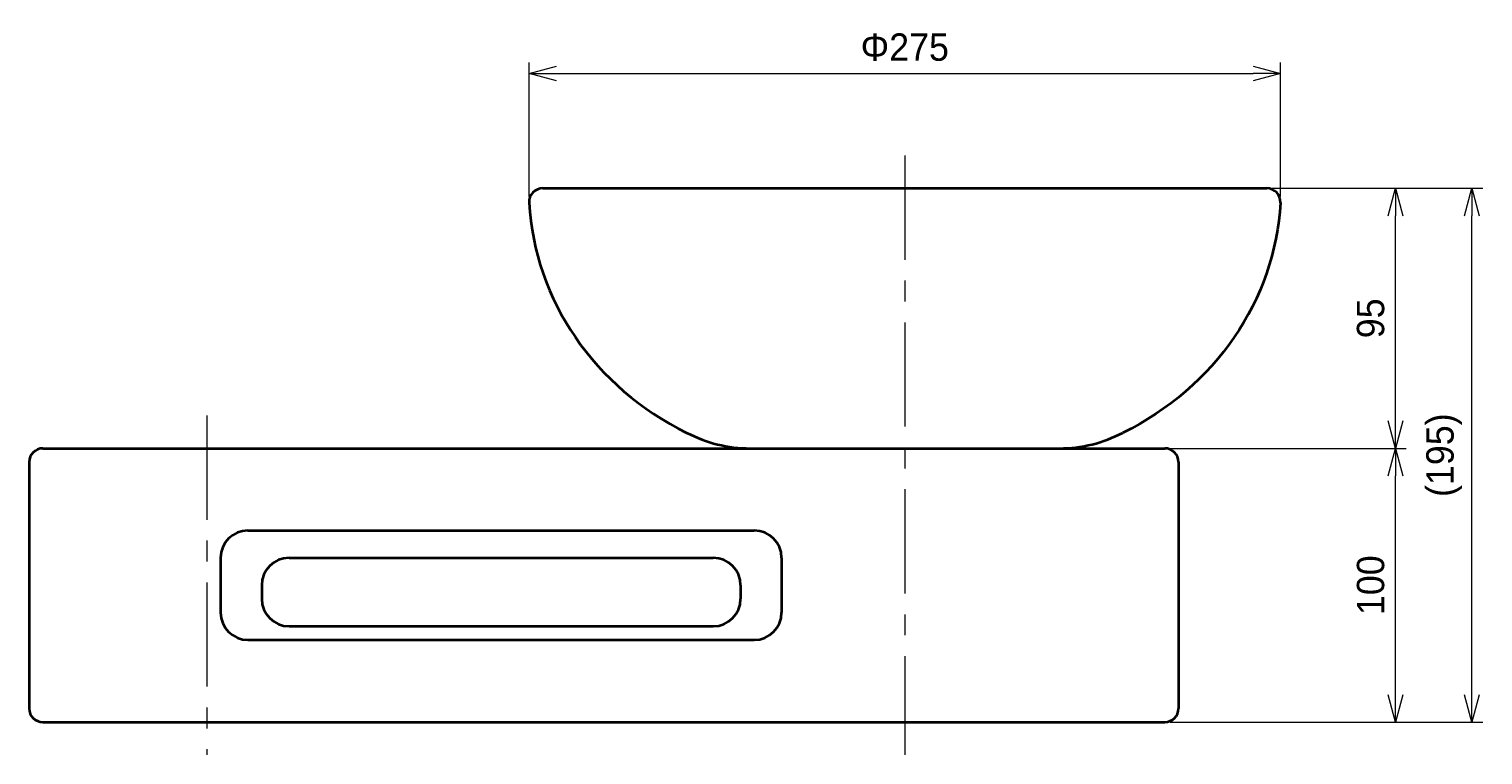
# Model space of a CAD drawing. Header units: millimetres. Extents: x 0 to 2470, y 0 to 1590.
# Tile 3 of 7: x 474 to 1005, y 445 to 711. Entities that reach past the tile are written whole.
import ezdxf

# ---------------------------------------------------------------- set-up
doc = ezdxf.new("R2010")
doc.units = ezdxf.units.MM
doc.header["$LTSCALE"] = 0.3
doc.linetypes.add('CENTER', pattern=[50.8, 31.75, -6.35, 6.35, -6.35])
for name, color, linetype, lineweight in [('中心線', 4, 'CENTER', 18), ('実線', 3, 'Continuous', 35), ('寸法', 2, 'Continuous', 18)]:
    doc.layers.add(name, color=color, linetype=linetype, lineweight=lineweight)
doc.styles.add('MS Pゴシック', font='txt')
doc.dimstyles.new('MyDim S＝1：4', dxfattribs={"dimtxt": 2.5, "dimasz": 2.5, "dimexe": 1, "dimexo": 0.5, "dimgap": 1, "dimtad": 3, "dimdsep": 46, "dimtxsty": 'MS Pゴシック', "dimblk": 'OPEN30', "dimcen": 0, "dimclrd": 256, "dimclre": 256, "dimclrt": 256, "dimazin": 2, "dimtfac": 1, "dimtmove": 0, "dimatfit": 3, "dimldrblk": 'OPEN30', "dimfxl": 1, "dimlwd": 18, "dimlwe": 18, "dimarcsym": 0})

# ---------------------------------------------------------------- blocks, each defined once
blk = doc.blocks.new('_Open30')
at = {"color": 0, "lineweight": -2}
for p, q in [((-1, 0.268), (0, 0)), ((0, 0), (-1, -0.268)), ((0, 0), (-1, 0))]:
    blk.add_line(p, q, dxfattribs=at)
blk = doc.blocks.new('*D9')
at = {"layer": 'Defpoints', "color": 0}
for p in [(889.15, 557.33), (973.42, 557.33), (889.15, 457.33)]:
    blk.add_point(p, dxfattribs=at)
at = {"layer": '寸法', "lineweight": 18}
for p, q in [((891.15, 557.33), (977.42, 557.33)), ((973.42, 467.33), (973.42, 547.33)), ((891.15, 457.33), (977.42, 457.33))]:
    blk.add_line(p, q, dxfattribs=at)
at = {"layer": '寸法', "lineweight": 18, "xscale": 10, "yscale": 10, "zscale": 10}
for p, rotation in [((973.42, 557.33), 90), ((973.42, 457.33), 270)]:
    blk.add_blockref('_Open30', p, dxfattribs=dict(at, rotation=rotation))
at = {"layer": '寸法', "insert": (964.42, 507.33), "char_height": 10, "attachment_point": 5, "rotation": 90, "style": 'MS Pゴシック'}
blk.add_mtext('100', dxfattribs=at)
blk = doc.blocks.new('*D10')
at = {"layer": 'Defpoints', "color": 0}
for p in [(926.49, 652.33), (1001.42, 652.33), (889.15, 457.33)]:
    blk.add_point(p, dxfattribs=at)
at = {"layer": '寸法', "lineweight": 18}
for p, q in [((928.49, 652.33), (1005.42, 652.33)), ((1001.42, 467.33), (1001.42, 642.33)), ((891.15, 457.33), (1005.42, 457.33))]:
    blk.add_line(p, q, dxfattribs=at)
at = {"layer": '寸法', "lineweight": 18, "xscale": 10, "yscale": 10, "zscale": 10}
for p, rotation in [((1001.42, 652.33), 90), ((1001.42, 457.33), 270)]:
    blk.add_blockref('_Open30', p, dxfattribs=dict(at, rotation=rotation))
at = {"layer": '寸法', "insert": (991.23, 554.83), "char_height": 10, "attachment_point": 5, "rotation": 90, "style": 'MS Pゴシック'}
blk.add_mtext('(195)', dxfattribs=at)
blk = doc.blocks.new('*D11')
at = {"layer": 'Defpoints', "color": 0}
for p in [(931.42, 694.33), (656.88, 647.33), (931.42, 647.33)]:
    blk.add_point(p, dxfattribs=at)
at = {"layer": '寸法', "lineweight": 18}
for p, q in [((656.88, 649.33), (656.88, 698.33)), ((931.42, 649.33), (931.42, 698.33)), ((666.88, 694.33), (921.42, 694.33))]:
    blk.add_line(p, q, dxfattribs=at)
at = {"layer": '寸法', "lineweight": 18, "xscale": 10, "yscale": 10, "zscale": 10, "rotation": 180}
blk.add_blockref('_Open30', (656.88, 694.33), dxfattribs=at)
at = {"layer": '寸法', "lineweight": 18, "xscale": 10, "yscale": 10, "zscale": 10}
blk.add_blockref('_Open30', (931.42, 694.33), dxfattribs=at)
at = {"layer": '寸法', "insert": (794.15, 703.86), "char_height": 10, "attachment_point": 5, "style": 'MS Pゴシック'}
blk.add_mtext('Φ275', dxfattribs=at)
blk = doc.blocks.new('*D14')
at = {"layer": 'Defpoints', "color": 0}
for p in [(926.42, 652.33), (973.42, 652.33), (889.15, 557.33)]:
    blk.add_point(p, dxfattribs=at)
at = {"layer": '寸法', "lineweight": 18}
for p, q in [((928.42, 652.33), (977.42, 652.33)), ((973.42, 567.33), (973.42, 642.33)), ((891.15, 557.33), (977.42, 557.33))]:
    blk.add_line(p, q, dxfattribs=at)
at = {"layer": '寸法', "lineweight": 18, "xscale": 10, "yscale": 10, "zscale": 10}
for p, rotation in [((973.42, 652.33), 90), ((973.42, 557.33), 270)]:
    blk.add_blockref('_Open30', p, dxfattribs=dict(at, rotation=rotation))
at = {"layer": '寸法', "insert": (964.42, 604.83), "char_height": 10, "attachment_point": 5, "rotation": 90, "style": 'MS Pゴシック'}
blk.add_mtext('95', dxfattribs=at)

msp = doc.modelspace()

# ---------------------------------------------------------------- linework, layer by layer
at = {"layer": '中心線', "ltscale": 4}
for p, q in [((794.151, 664.325), (794.151, 445.325)), ((539.151, 569.325), (539.151, 445.325))]:
    msp.add_line(p, q, dxfattribs=at)
at = {"layer": '実線'}
for p, q in [((661.879, 652.325), (926.423, 652.325)), ((479.151, 557.325), (889.151, 557.325)), ((474.151, 552.325), (474.151, 462.325)), ((894.151, 552.325), (894.151, 462.325)), ((554.151, 527.325), (739.151, 527.325)), ((544.151, 517.325), (544.151, 497.325)), ((569.151, 517.325), (724.151, 517.325)), ((749.151, 517.325), (749.151, 497.325)), ((559.151, 507.325), (559.151, 502.325)), ((734.151, 507.325), (734.151, 502.325)), ((569.151, 492.325), (724.151, 492.325)), ((554.151, 487.325), (739.151, 487.325)), ((479.151, 457.325), (889.151, 457.325))]:
    msp.add_line(p, q, dxfattribs=at)
for centre, radius, start, end in [((661.879, 647.325), 5, 90, 183.20649), ((926.423, 647.325), 5, 356.79351, 90), ((737.658, 607.325), 50, 242.3324, 270), ((850.644, 607.325), 50, 270, 297.6676), ((479.151, 552.325), 5, 90, 179.99999), ((889.151, 552.325), 5, 0, 90), ((554.151, 517.325), 10, 90, 179.99999), ((739.151, 517.325), 10, 0, 90), ((569.151, 507.325), 10, 90, 179.99999), ((724.151, 507.325), 10, 0, 90), ((569.151, 502.325), 10, 180.00001, 270), ((724.151, 502.325), 10, 270, 0), ((554.151, 497.325), 10, 180.00001, 270), ((739.151, 497.325), 10, 270, 0), ((479.151, 462.325), 5, 180.00001, 270), ((889.151, 462.325), 5, 270, 0)]:
    msp.add_arc(centre, radius, start, end, dxfattribs=at)
msp.add_ellipse((764.239, 652.328), major_axis=(107.5, 0), ratio=0.9371825, start_param=-3.0891378, end_param=-2.0524436, dxfattribs=at)
at = {"layer": '実線', "extrusion": (0, 0, -1)}
msp.add_ellipse((824.063, 652.328), major_axis=(-107.5, 0), ratio=0.9371825, start_param=-3.0891378, end_param=-2.0524436, dxfattribs=at)

# ---------------------------------------------------------------- dimensions: what is measured, and where the dimension line sits
at = {"layer": '寸法'}
dim = msp.add_linear_dim(base=(931.423, 694.325), p1=(656.879, 647.325), p2=(931.423, 647.325), text='Φ<>', dimstyle='MyDim S＝1：4', override={"dimdec": 0}, dxfattribs=at)
dim.commit()
dim.dimension.update_dxf_attribs({"geometry": '*D11', "text_midpoint": (794.151, 703.865)})
dim = msp.add_linear_dim(base=(1001.423, 652.325), p1=(889.151, 457.325), p2=(926.493, 652.325), angle=90, text='(<>)', dimstyle='MyDim S＝1：4', dxfattribs=at)
dim.commit()
dim.dimension.update_dxf_attribs({"geometry": '*D10', "text_midpoint": (991.23, 554.825)})
for base, p1, p2, picture, middle in [((973.423, 652.325), (889.151, 557.325), (926.423, 652.325), '*D14', (964.423, 604.825)), ((973.423, 557.325), (889.151, 457.325), (889.151, 557.325), '*D9', (964.423, 507.325))]:
    dim = msp.add_linear_dim(base=base, p1=p1, p2=p2, angle=90, dimstyle='MyDim S＝1：4', dxfattribs=at)
    dim.commit()
    dim.dimension.update_dxf_attribs({"geometry": picture, "text_midpoint": middle})

doc.saveas('drawing.dxf')
